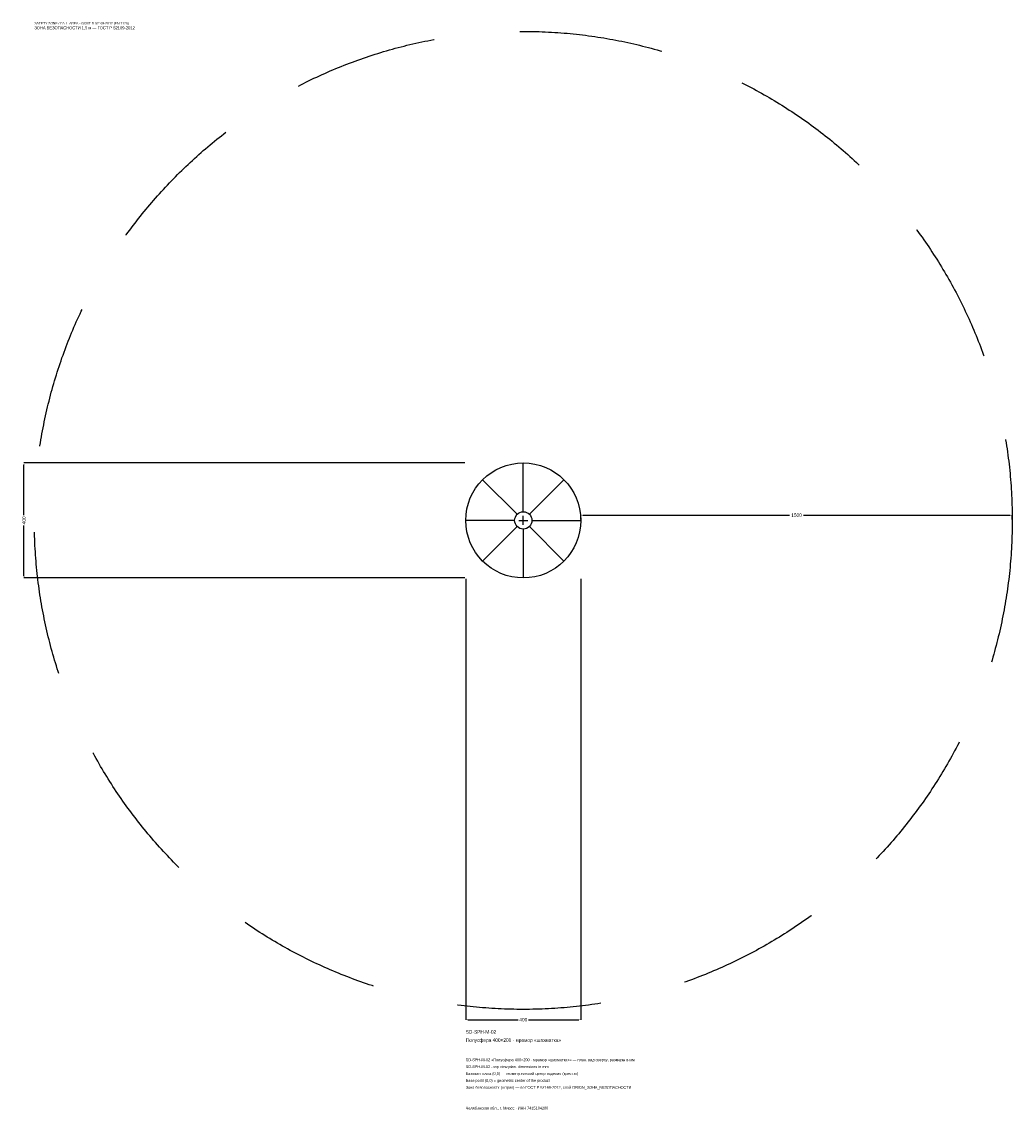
# Model space of a CAD drawing. Header units: metres. Extents: x -1744 to 1700, y -2050 to 1733.
import ezdxf

# ---------------------------------------------------------------- set-up
doc = ezdxf.new("R2010")
doc.units = ezdxf.units.M
doc.linetypes.add('DASHED', pattern=[800, 500, -300])
for name, color, linetype in [('ЗСК_ДАННЫЕ', 3, 'Continuous'), ('ЗСК_ЗОНА_БЕЗОПАСНОСТИ', 1, 'Continuous'), ('ЗСК_КОНТУР', 7, 'Continuous'), ('ЗСК_РАЗМЕРЫ', 8, 'Continuous')]:
    doc.layers.add(name, color=color, linetype=linetype)
doc.dimstyles.new('ORION', dxfattribs={"dimtxt": 12, "dimasz": 7.2, "dimexe": 1.25, "dimexo": 3.6, "dimtad": 1, "dimdec": 0, "dimcen": 2.5, "dimazin": 3, "dimtfac": 1, "dimtmove": 0, "dimatfit": 3})

# ---------------------------------------------------------------- blocks, each defined once
blk = doc.blocks.new('_CLOSEDFILLED')
at = {"color": 0, "linetype": 'BYBLOCK'}
blk.add_solid([(-1, 0.16), (0, 0), (-1, -0.16)], dxfattribs=at)
blk = doc.blocks.new('*D1')
for p, q in [((-200, -203.6), (-200, -1736)), ((200, -203.6), (200, -1736)), ((-192.8, -1736), (-18, -1736)), ((18, -1736), (192.8, -1736))]:
    blk.add_line(p, q)
at = {"layer": 'Defpoints'}
for p in [(-200, -200), (200, -200), (-200, -1736)]:
    blk.add_point(p, dxfattribs=at)
at = {"layer": 'ЗСК_РАЗМЕРЫ', "xscale": 7.199999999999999, "yscale": 7.199999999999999, "rotation": 180}
blk.add_blockref('_CLOSEDFILLED', (-200, -1736), dxfattribs=at)
at = {"layer": 'ЗСК_РАЗМЕРЫ', "xscale": 7.199999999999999, "yscale": 7.199999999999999}
blk.add_blockref('_CLOSEDFILLED', (200, -1736), dxfattribs=at)
at = {"layer": 'ЗСК_РАЗМЕРЫ', "insert": (0, -1736), "char_height": 12, "attachment_point": 5}
blk.add_mtext('400', dxfattribs=at)
blk = doc.blocks.new('*D2')
for p, q in [((-203.6, 200), (-1736, 200)), ((-1736, 18), (-1736, 192.8)), ((-1736, -192.8), (-1736, -18)), ((-203.6, -200), (-1736, -200))]:
    blk.add_line(p, q)
at = {"layer": 'Defpoints'}
for p in [(-200, 200), (-1736, -200), (-200, -200)]:
    blk.add_point(p, dxfattribs=at)
at = {"layer": 'ЗСК_РАЗМЕРЫ', "xscale": 7.199999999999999, "yscale": 7.199999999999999}
for p, rotation in [((-1736, 200), 90), ((-1736, -200), 270)]:
    blk.add_blockref('_CLOSEDFILLED', p, dxfattribs=dict(at, rotation=rotation))
at = {"layer": 'ЗСК_РАЗМЕРЫ', "insert": (-1736, 0), "char_height": 12, "attachment_point": 5, "rotation": 90}
blk.add_mtext('400', dxfattribs=at)
blk = doc.blocks.new('*D3')
for p, q in [((200, 3.6), (200, 18)), ((207.2, 18), (926, 18)), ((974, 18), (1692.8, 18)), ((1700, 3.6), (1700, 18))]:
    blk.add_line(p, q)
at = {"layer": 'Defpoints'}
for p in [(200, 18), (200, 0), (1700, 0)]:
    blk.add_point(p, dxfattribs=at)
at = {"layer": 'ЗСК_РАЗМЕРЫ', "xscale": 7.199999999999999, "yscale": 7.199999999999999, "rotation": 180}
blk.add_blockref('_CLOSEDFILLED', (200, 18), dxfattribs=at)
at = {"layer": 'ЗСК_РАЗМЕРЫ', "xscale": 7.199999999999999, "yscale": 7.199999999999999}
blk.add_blockref('_CLOSEDFILLED', (1700, 18), dxfattribs=at)
at = {"layer": 'ЗСК_РАЗМЕРЫ', "insert": (950, 18), "char_height": 12, "attachment_point": 5}
blk.add_mtext('1500', dxfattribs=at)
blk = doc.blocks.new('ОРИОН SD-SPH-M-02 Полусфера 400×200 · мрамор шахматка')
at = {"layer": 'ЗСК_ЗОНА_БЕЗОПАСНОСТИ', "linetype": 'DASHED'}
blk.add_circle((0, 0), 1700, dxfattribs=at)
at = {"layer": 'ЗСК_КОНТУР'}
for p, q in [((0, 30), (0, 200)), ((-21.2, 21.2), (-141.4, 141.4)), ((21.2, 21.2), (141.4, 141.4)), ((-30, 0), (-200, 0)), ((30, 0), (200, 0)), ((-21.2, -21.2), (-141.4, -141.4)), ((0, -30), (0, -200)), ((21.2, -21.2), (141.4, -141.4))]:
    blk.add_line(p, q, dxfattribs=at)
for radius in [200, 30]:
    blk.add_circle((0, 0), radius, dxfattribs=at)
at = {"layer": 'ЗСК_РАЗМЕРЫ'}
for p, q in [((-16, 0), (16, 0)), ((0, -16), (0, 16))]:
    blk.add_line(p, q, dxfattribs=at)
at = {"layer": 'ЗСК_ДАННЫЕ'}
for tag, p in [('АРТИКУЛ', (-200, -1784)), ('НАИМЕНОВАНИЕ', (-200, -1812.8))]:
    blk.add_attdef(tag, p, '', height=12, dxfattribs=at)
at = {"layer": 'ЗСК_ДАННЫЕ', "flags": 1}
for tag, p in [('ПРОИЗВОДИТЕЛЬ', (-200, -1841.6)), ('ТЕЛЕФОН', (-200, -1870.4)), ('САЙТ', (-200, -1928)), ('АДРЕС', (-200, -1956.8)), ('РЕКВИЗИТЫ', (-200, -1985.6)), ('ГАБАРИТЫ', (-200, -2014.4)), ('ЗОНА_БЕЗОПАСНОСТИ', (-200, -2043.2))]:
    blk.add_attdef(tag, p, '', height=12, dxfattribs=at)
at = {"layer": 'ЗСК_ЗОНА_БЕЗОПАСНОСТИ', "color": 1}
for s, height, p in [('SAFETY ZONE / FALL AREA - GOST R 52169-2012 (EN 1176)', 8.4, (-1700, 1724)), ('ЗОНА БЕЗОПАСНОСТИ 1,5 м — ГОСТ Р 52169-2012', 10.2, (-1700, 1707.2))]:
    blk.add_text(s, height=height, dxfattribs=at).set_placement(p)
at = {"layer": 'ЗСК_РАЗМЕРЫ'}
dim = blk.add_linear_dim(base=(-1736, -200), p1=(-200, -200), p2=(-200, 200), angle=90, dimstyle='ORION', dxfattribs=at)
dim.commit()
dim.dimension.update_dxf_attribs({"geometry": '*D2', "text_midpoint": (-1736, 0)})
for base, p1, p2, picture, middle in [((200, 18), (200, 0), (1700, 0), '*D3', (950, 18)), ((-200, -1736), (-200, -200), (200, -200), '*D1', (0, -1736))]:
    dim = blk.add_linear_dim(base=base, p1=p1, p2=p2, dimstyle='ORION', dxfattribs=at)
    dim.commit()
    dim.dimension.update_dxf_attribs({"geometry": picture, "text_midpoint": middle})

msp = doc.modelspace()

# ---------------------------------------------------------------- block references
msp.add_blockref('ОРИОН SD-SPH-M-02 Полусфера 400×200 · мрамор шахматка', (0, 0)).add_auto_attribs({'АРТИКУЛ': 'SD-SPH-M-02', 'НАИМЕНОВАНИЕ': 'Полусфера 400×200 · мрамор «шахматка»'})

# ---------------------------------------------------------------- texts
at = {"layer": 'ЗСК_ДАННЫЕ', "color": 3}
for s, p in [('SD-SPH-M-02 «Полусфера 400×200 · мрамор «шахматка»» — план, вид сверху, размеры в мм', (-200, -1880)), ('SD-SPH-M-02 - top view plan, dimensions in mm', (-200, -1904)), ('Челябинская обл., г. Миасс · ИНН 7415104200', (-200, -2048))]:
    msp.add_text(s, height=9.6, dxfattribs=at).set_placement(p)
at = {"layer": 'ЗСК_ДАННЫЕ', "color": 7}
for s, p in [('Базовая точка (0,0) — геометрический центр изделия (крестик)', (-200, -1928)), ('Base point (0,0) = geometric center of the product', (-200, -1952))]:
    msp.add_text(s, height=9.6, dxfattribs=at).set_placement(p)
at = {"layer": 'ЗСК_ДАННЫЕ', "color": 1}
msp.add_text('Зона безопасности (штрих) — по ГОСТ Р 52169-2012, слой ORION_ЗОНА_БЕЗОПАСНОСТИ', height=9.6, dxfattribs=at).set_placement((-200, -1976))

doc.saveas('drawing.dxf')
